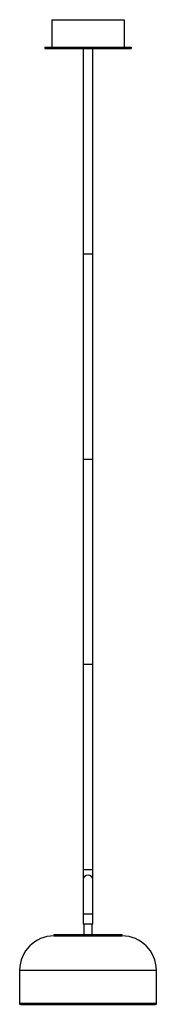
# Paper-space layout '_Derecha' of a CAD drawing. Header units: millimetres. Extents: x -100 to 100, y -708 to 731.
import ezdxf

# ---------------------------------------------------------------- set-up
doc = ezdxf.new("R2010")
doc.units = ezdxf.units.MM

psp = doc.layouts.new('_Derecha')

# ---------------------------------------------------------------- linework, layer by layer
at = {"color": 7, "linetype": 'Continuous', "lineweight": 25}
for p, q in [((-53, 730.8), (-53, 690.8)), ((-53, 730.8), (53, 730.8)), ((53, 730.8), (53, 690.8)), ((-63, 690.8), (-63, 688.8)), ((-63, 690.8), (63, 690.8)), ((63, 690.8), (63, 688.8)), ((-63, 688.8), (63, 688.8)), ((-7, 688.8), (-7, -591.2)), ((7, -591.2), (7, 688.8)), ((-7, 388.8), (7, 388.8)), ((-7, 88.8), (7, 88.8)), ((-7, -211.2), (7, -211.2)), ((-7, -511.2), (7, -511.2)), ((7, -576.2), (-7, -576.2)), ((7, -591.2), (-7, -591.2)), ((-6, -591.2), (-6, -606.2)), ((6, -606.2), (6, -591.2)), ((-50, -606.2), (-50, -608.2)), ((-50, -606.2), (50, -606.2)), ((-50, -608.2), (50, -608.2)), ((50, -608.2), (50, -606.2)), ((-100, -658.2), (-100, -706.7)), ((-100, -658.2), (100, -658.2)), ((100, -706.7), (100, -658.2)), ((-100, -706.7), (100, -706.7)), ((-98.5, -708.2), (98.5, -708.2))]:
    psp.add_line(p, q, dxfattribs=at)
for centre, radius, start, end in [((0, -526.2), 7, 0, 180), ((-50, -658.2), 50, 90, 180), ((50, -658.2), 50, 0, 90), ((-98.5, -706.7), 1.5, 180, 270), ((98.5, -706.7), 1.5, 270, 0)]:
    psp.add_arc(centre, radius, start, end, dxfattribs=at)

doc.saveas('drawing.dxf')
